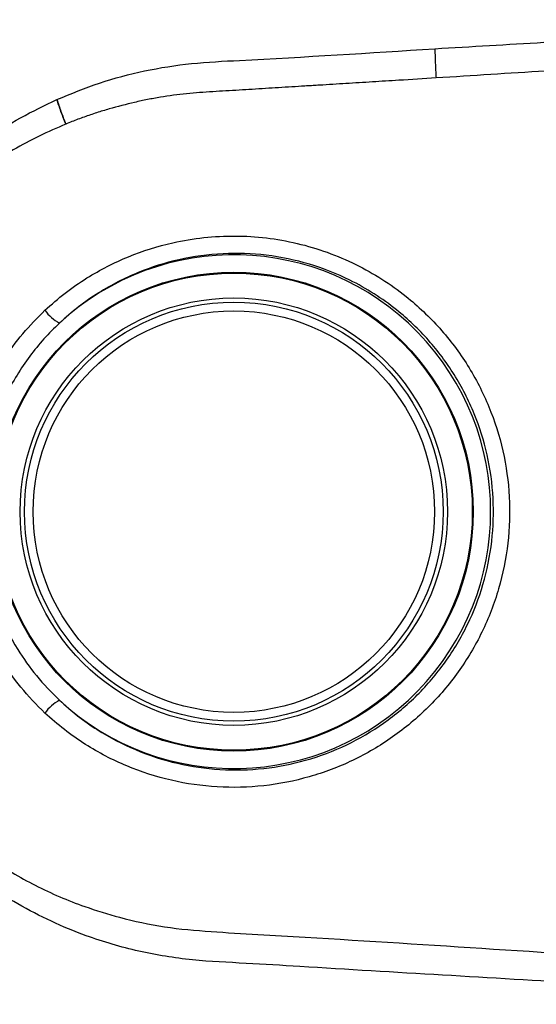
# Model space of a CAD drawing. Extents: x 0 to 8410, y 0 to 5940.
# Tile 137 of 158: x 5705 to 5794, y 4338 to 4508. Entities that reach past the tile are written whole.
import ezdxf

# ---------------------------------------------------------------- set-up
doc = ezdxf.new("R2010")
doc.units = 0
doc.header["$LTSCALE"] = 10
doc.layers.get('0').update_dxf_attribs({"linetype": 'CONTINUOUS'})
doc.styles.add('SLDTEXTSTYLE0', font='TXT', dxfattribs={"width": 0.605})
doc.dimstyles.new('SLDDIMSTYLE1', dxfattribs={"dimtxt": 50, "dimasz": 50, "dimexe": 0, "dimexo": 0.0625, "dimgap": 12.5, "dimtad": 1, "dimdec": 1, "dimrnd": 1e-09, "dimzin": 12, "dimtxsty": 'SLDTEXTSTYLE0', "dimsah": 1, "dimcen": 0.09, "dimazin": 3, "dimtfac": 1, "dimtofl": 0, "dimtmove": 0, "dimatfit": 3, "dimtolj": 1, "dimtzin": 12})
doc.dimstyles.new('SLDDIMSTYLE2', dxfattribs={"dimtxt": 50, "dimasz": 50, "dimexe": 0, "dimexo": 0.0625, "dimgap": 12.5, "dimtad": 1, "dimdec": 0, "dimrnd": 1e-09, "dimzin": 12, "dimtxsty": 'SLDTEXTSTYLE0', "dimsah": 1, "dimcen": 0.09, "dimazin": 3, "dimtfac": 1, "dimtofl": 0, "dimtmove": 0, "dimatfit": 3, "dimtolj": 1, "dimtzin": 12})
doc.dimstyles.new('SLDDIMSTYLE4', dxfattribs={"dimtxt": 50, "dimasz": 50, "dimexe": 0, "dimexo": 0.0625, "dimgap": 12.5, "dimtad": 0, "dimtih": 1, "dimtoh": 1, "dimdec": 1, "dimrnd": 1e-09, "dimzin": 12, "dimtxsty": 'SLDTEXTSTYLE0', "dimblk1": 'NONE', "dimsah": 1, "dimcen": 0, "dimazin": 3, "dimtfac": 1, "dimtmove": 0, "dimatfit": 3, "dimtolj": 1, "dimtzin": 12})

# ---------------------------------------------------------------- blocks, each defined once
blk = doc.blocks.new('_D_9')
at = {"color": 7, "linetype": 'CONTINUOUS'}
for p, q in [((6136.63, 4639.08), (2746.63, 4639.08)), ((2761.63, 4639.08), (2761.63, 1533.02)), ((3861.91, 1533.02), (2746.63, 1533.02))]:
    blk.add_line(p, q, dxfattribs=at)
for points in [[(2761.63, 4639.08), (2754.13, 4589.08), (2769.13, 4589.08)], [(2761.63, 1533.02), (2769.13, 1583.02), (2754.13, 1583.02)]]:
    blk.add_solid(points, dxfattribs=at)
at = {"color": 7, "linetype": 'CONTINUOUS', "insert": (2697.18, 3009.66), "char_height": 50, "attachment_point": 1, "rotation": 90, "style": 'SLDTEXTSTYLE0'}
blk.add_mtext('3106', dxfattribs=at)
blk = doc.blocks.new('_D_10')
at = {"color": 7, "linetype": 'CONTINUOUS'}
for p, q in [((4681.63, 4133.02), (4681.63, 5288.89)), ((6156.63, 4443.02), (6156.63, 5288.89)), ((4681.63, 5273.89), (6156.63, 5273.89))]:
    blk.add_line(p, q, dxfattribs=at)
for points in [[(4681.63, 5273.89), (4731.63, 5266.39), (4731.63, 5281.39)], [(6156.63, 5273.89), (6106.63, 5281.39), (6106.63, 5266.39)]]:
    blk.add_solid(points, dxfattribs=at)
at = {"color": 7, "linetype": 'CONTINUOUS', "insert": (5342.75, 5338.34), "char_height": 50, "attachment_point": 1, "style": 'SLDTEXTSTYLE0'}
blk.add_mtext('1475', dxfattribs=at)
blk = doc.blocks.new('_D_14')
at = {"color": 7, "linetype": 'CONTINUOUS'}
for p, q in [((5646.63, 4403.02), (5646.63, 3913.16)), ((6156.63, 4403.02), (6156.63, 3913.16)), ((6156.63, 3928.16), (5646.63, 3928.16))]:
    blk.add_line(p, q, dxfattribs=at)
for points in [[(5646.63, 3928.16), (5696.63, 3920.66), (5696.63, 3935.66)], [(6156.63, 3928.16), (6106.63, 3935.66), (6106.63, 3920.66)]]:
    blk.add_solid(points, dxfattribs=at)
at = {"color": 7, "linetype": 'CONTINUOUS', "insert": (5844.34, 3992.61), "char_height": 50, "attachment_point": 1, "style": 'SLDTEXTSTYLE0'}
blk.add_mtext('510', dxfattribs=at)
blk = doc.blocks.new('SW_SYMBOL_HOLE_DEPTH')
at = {"color": 0, "linetype": 'CONTINUOUS'}
for p, q in [((0, 8750), (8000, 8750)), ((4000, 8750), (4000, 750)), ((1000, 5550), (4000, 750)), ((7000, 5550), (4000, 750))]:
    blk.add_line(p, q, dxfattribs=at)
blk = doc.blocks.new('_D_16')
at = {"color": 7, "linetype": 'CONTINUOUS'}
for p, q in [((5939.94, 4744.56), (5357.44, 4744.56)), ((6053.95, 4469.49), (5939.94, 4744.56)), ((6059.31, 4456.56), (6053.95, 4469.49))]:
    blk.add_line(p, q, dxfattribs=at)
blk.add_solid([(6053.95, 4469.49), (6041.74, 4518.55), (6027.88, 4512.81)], dxfattribs=at)
at = {"color": 7, "linetype": 'CONTINUOUS', "xscale": 0.006445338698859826, "yscale": 0.006445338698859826, "zscale": 0.006445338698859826}
blk.add_blockref('SW_SYMBOL_HOLE_DEPTH', (5544.52, 4828.52), dxfattribs=at)
at = {"color": 7, "linetype": 'CONTINUOUS', "char_height": 50, "attachment_point": 1, "style": 'SLDTEXTSTYLE0'}
for s, insert in [('3x M8', (5357.44, 4885.89)), ('12', (5613.58, 4885.89)), ('Both sides of wrist', (5357.44, 4809.01))]:
    blk.add_mtext(s, dxfattribs=dict(at, insert=insert))
blk = doc.blocks.new('_NONE')

msp = doc.modelspace()

# ---------------------------------------------------------------- linework, layer by layer
at = {"color": 8, "linetype": 'CONTINUOUS'}
msp.add_circle((5741.634054, 4423.021738), 41.153106, dxfattribs=at)
at = {"color": 7, "linetype": 'CONTINUOUS'}
for radius in [41, 36.72794, 36, 34.5]:
    msp.add_circle((5741.634054, 4423.021738), radius, dxfattribs=at)
msp.add_arc((5804.021524, 3538.989613), 1580, 55, 155, dxfattribs=at)
at = {"color": 8, "linetype": 'CONTINUOUS'}
for centre, radius, start, end in [((5741.634054, 4423.021738), 44.148995, 227.22217312, 132.77782688), ((5715.908025, 4462.818285), 8.530302, 217.49736828, 240.05491234), ((5715.908025, 4383.225162), 8.530302, 119.94508766, 142.50263172)]:
    msp.add_arc(centre, radius, start, end, dxfattribs=at)
for points, knots in [([(5776.198568, 4502.587368), (5782.439589, 4502.956365), (5794.924199, 4503.694511), (5813.694978, 4504.789299), (5832.493721, 4505.883905), (5845.040274, 4506.598686), (5851.314845, 4506.95615)], [0, 0, 0, 0, 0.24974091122, 0.49958462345, 0.74974070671, 1, 1, 1, 1]), ([(5711.220803, 4493.857672), (5713.650586, 4494.857994), (5718.535262, 4496.868975), (5726.305156, 4498.911729), (5734.37324, 4500.179052), (5751.040064, 4500.98788), (5764.998145, 4501.874565), (5776.192727, 4502.585699)], [0, 0, 0, 0, 0.1195757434, 0.2403871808, 0.3650400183, 0.4907530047, 1, 1, 1, 1]), ([(5776.192727, 4502.585699), (5776.193685, 4502.585923), (5776.195659, 4502.586383), (5776.197579, 4502.587033), (5776.198568, 4502.587368)], [0, 0, 0, 0, 0.4851117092, 1, 1, 1, 1]), ([(5776.192727, 4502.585699), (5776.210558, 4501.790622), (5776.246099, 4500.205977), (5776.348999, 4498.441746), (5776.40027, 4497.562696)], [0, 0, 0, 0, 0.5017379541, 1, 1, 1, 1]), ([(5776.198568, 4502.587368), (5776.215456, 4501.791987), (5776.249112, 4500.206848), (5776.350003, 4498.441993), (5776.40027, 4497.562696)], [0, 0, 0, 0, 0.5017741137, 1, 1, 1, 1]), ([(5851.634087, 4502.35491), (5845.364395, 4501.951296), (5832.822265, 4501.143893), (5814.008076, 4499.935941), (5795.193222, 4498.743855), (5782.665514, 4497.956474), (5776.40027, 4497.562696)], [0, 0, 0, 0, 0.2497271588, 0.499563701, 0.7497263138, 1, 1, 1, 1]), ([(5776.40027, 4497.562696), (5774.262822, 4497.427506), (5771.368537, 4497.244446), (5766.962842, 4496.972372), (5763.938078, 4496.785736), (5760.914642, 4496.5966), (5758.647747, 4496.453465), (5756.947612, 4496.351968), (5755.956124, 4496.292392), (5755.708132, 4496.278964), (5755.646221, 4496.274985), (5755.607851, 4496.272948), (5755.392493, 4496.260224), (5754.802167, 4496.226428), (5753.480407, 4496.14748), (5750.837518, 4495.985837), (5747.818927, 4495.792832), (5744.801425, 4495.603207), (5741.784417, 4495.420638), (5738.768122, 4495.249515), (5735.755054, 4495.048082), (5732.744997, 4494.806588), (5729.751304, 4494.400862), (5726.784565, 4493.85256), (5723.836397, 4493.219588), (5720.918454, 4492.459635), (5718.034831, 4491.587703), (5715.897374, 4490.85842), (5714.137645, 4490.195033), (5713.091031, 4489.775398), (5712.742748, 4489.635755)], [0, 0, 0, 0, 0.0993316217, 0.1345033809, 0.2048444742, 0.2400155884, 0.2751862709, 0.3103561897, 0.3191500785, 0.3213475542, 0.3218970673, 0.3220338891, 0.3231327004, 0.3319253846, 0.3495119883, 0.3846815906, 0.4550237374, 0.4901952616, 0.5253656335, 0.5957084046, 0.6308783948, 0.666053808, 0.7364257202, 0.7715896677, 0.8067497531, 0.8770723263, 0.9122154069, 0.9473509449, 0.9824798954, 1, 1, 1, 1]), ([(5851.314487, 4339.085867), (5843.1158, 4339.557161), (5826.71259, 4340.500086), (5802.10865, 4341.919574), (5777.51639, 4343.370575), (5758.05661, 4344.521221), (5743.733874, 4345.422541), (5734.470007, 4345.818656), (5725.22618, 4347.309282), (5717.131177, 4349.6792), (5710.221156, 4352.543675), (5704.437302, 4355.524355), (5698.875736, 4359.019107), (5693.631568, 4362.978151), (5688.762218, 4367.359373), (5684.296663, 4372.106822), (5680.207096, 4377.267339), (5676.576969, 4382.761041), (5673.434583, 4388.520528), (5670.796187, 4394.486976), (5668.646723, 4400.718622), (5666.907124, 4407.621504), (5665.752557, 4415.160653), (5665.324086, 4423.843681), (5665.896819, 4432.497047), (5667.451654, 4441.010204), (5669.861754, 4449.29021), (5673.208891, 4457.24895), (5677.437771, 4464.763705), (5682.419365, 4471.810039), (5687.907608, 4477.914475), (5693.685659, 4483.118515), (5699.119951, 4487.194829), (5704.952511, 4490.857394), (5709.11034, 4492.846744), (5711.205783, 4493.849327)], [0, 0, 0, 0, 0.0768144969, 0.1536836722, 0.2307167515, 0.3078040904, 0.3368477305, 0.3658931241, 0.395147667, 0.4248669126, 0.4452257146, 0.4655844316, 0.486163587, 0.5070895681, 0.5274502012, 0.5478106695, 0.5683898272, 0.5893228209, 0.6096237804, 0.6299246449, 0.6504463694, 0.6713245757, 0.6965024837, 0.7216808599, 0.7525038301, 0.7773839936, 0.8025372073, 0.8331392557, 0.8581248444, 0.883381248, 0.9141349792, 0.935184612, 0.956562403, 0.9781085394, 1, 1, 1, 1]), ([(5711.205783, 4493.849327), (5711.208277, 4493.850773), (5711.213233, 4493.853645), (5711.218291, 4493.856335), (5711.220803, 4493.857672)], [0, 0, 0, 0, 0.5034144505, 1, 1, 1, 1]), ([(5712.742748, 4489.635755), (5712.454488, 4490.365663), (5711.876008, 4491.830443), (5711.429695, 4493.174847), (5711.205783, 4493.849327)], [0, 0, 0, 0, 0.4983056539, 1, 1, 1, 1]), ([(5711.220803, 4493.857672), (5711.442273, 4493.18187), (5711.883711, 4491.834854), (5712.457053, 4490.367122), (5712.742748, 4489.635755)], [0, 0, 0, 0, 0.5017030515, 1, 1, 1, 1]), ([(5712.742748, 4489.635755), (5711.203761, 4488.968059), (5708.125865, 4487.632701), (5703.422077, 4485.087257), (5698.637924, 4482.03694), (5693.848168, 4478.383008), (5689.328068, 4474.300381), (5685.189718, 4469.878817), (5681.459543, 4465.152617), (5678.167715, 4460.186352), (5675.272315, 4454.922233), (5672.637661, 4449.008311), (5670.406722, 4442.3999), (5668.650528, 4434.604895), (5667.850405, 4427.108368), (5667.845841, 4420.054971), (5668.350195, 4414.037757), (5669.369208, 4408.022358), (5670.897597, 4402.111326), (5672.930021, 4396.352237), (5675.434032, 4390.795424), (5678.425853, 4385.423672), (5682.433313, 4379.483566), (5687.728233, 4373.208597), (5693.775182, 4367.646444), (5700.371519, 4362.770382), (5707.458928, 4358.611735), (5715.014837, 4355.363732), (5722.490428, 4353.092781), (5729.735983, 4351.491085), (5740.419102, 4350.618304), (5759.259636, 4349.626122), (5786.320696, 4347.823537), (5818.931348, 4345.808955), (5840.728384, 4344.394859), (5851.634087, 4343.687345)], [0, 0, 0, 0, 0.0163109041, 0.0326209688, 0.051960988, 0.0714316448, 0.0911045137, 0.111053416, 0.130126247, 0.1494000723, 0.1686729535, 0.1881550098, 0.2118596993, 0.2358295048, 0.2650176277, 0.2842282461, 0.3036533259, 0.3230786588, 0.3429234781, 0.3624270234, 0.3819310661, 0.4017249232, 0.4218167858, 0.4512327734, 0.481126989, 0.5013865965, 0.5308834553, 0.5608429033, 0.5811405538, 0.6068063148, 0.6327643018, 0.6850699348, 0.7897483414, 0.8948048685, 1, 1, 1, 1]), ([(5709.140243, 4457.625677), (5710.28492, 4458.635503), (5712.574303, 4460.655182), (5717.300026, 4463.901267), (5723.435893, 4467.050366), (5730.271642, 4469.210731), (5736.46093, 4470.227831), (5741.846856, 4470.501657), (5747.228054, 4470.172994), (5752.534134, 4469.224568), (5757.699585, 4467.691251), (5762.583572, 4465.622945), (5767.124068, 4463.065003), (5772.071451, 4459.538084), (5777.187691, 4454.679421), (5782.011789, 4448.281943), (5785.670578, 4441.150784), (5788.106118, 4433.516568), (5789.196233, 4425.578213), (5788.965431, 4417.569037), (5787.36441, 4409.717584), (5784.49304, 4402.235417), (5780.382734, 4395.357345), (5775.199105, 4389.248032), (5769.050791, 4384.117601), (5762.14485, 4380.06372), (5754.652592, 4377.248465), (5746.792323, 4375.694904), (5738.77906, 4375.503913), (5730.822144, 4376.633356), (5723.160289, 4379.106514), (5717.081112, 4382.275288), (5712.454174, 4385.488433), (5710.244895, 4387.441318), (5709.140243, 4388.41777)], [0, 0, 0, 0, 0.0208388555, 0.0416782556, 0.0782380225, 0.1147981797, 0.1393006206, 0.1638812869, 0.1883833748, 0.2128036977, 0.2373026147, 0.2617213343, 0.2849175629, 0.3081135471, 0.3442303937, 0.3803463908, 0.416427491, 0.4525095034, 0.4885646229, 0.5246190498, 0.5606916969, 0.5967637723, 0.6328613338, 0.6689600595, 0.7050953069, 0.7412313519, 0.777454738, 0.813679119, 0.8500832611, 0.8864883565, 0.9231163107, 0.9597434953, 0.9798715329, 1, 1, 1, 1]), ([(5711.649956, 4390.616705), (5712.675782, 4389.705546), (5714.736228, 4387.875415), (5719.027753, 4384.883915), (5724.704794, 4381.892539), (5731.830264, 4379.587064), (5739.286686, 4378.502976), (5746.727824, 4378.682387), (5754.101979, 4380.119386), (5761.067088, 4382.747297), (5767.557806, 4386.542192), (5773.27251, 4391.330233), (5778.15338, 4397.065565), (5781.971582, 4403.483648), (5784.68675, 4410.518175), (5786.171171, 4417.84262), (5786.410184, 4425.381014), (5785.392356, 4432.784689), (5783.128462, 4439.977902), (5779.723232, 4446.627302), (5775.213763, 4452.66269), (5770.438357, 4457.2078), (5765.790688, 4460.53709), (5760.849631, 4463.326096), (5754.657249, 4465.767539), (5747.282789, 4467.302423), (5739.687102, 4467.567662), (5732.239204, 4466.551369), (5725.019084, 4464.280284), (5719.297968, 4461.328355), (5714.858253, 4458.269614), (5712.722647, 4456.377253), (5711.649956, 4455.426742)], [0, 0, 0, 0, 0.0200427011, 0.0402572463, 0.0764068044, 0.113598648, 0.1494075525, 0.1862343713, 0.2219186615, 0.2586259, 0.2942403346, 0.3308835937, 0.3664912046, 0.4031336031, 0.4387421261, 0.4753861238, 0.510987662, 0.5476220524, 0.5832334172, 0.6198797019, 0.6554941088, 0.6921433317, 0.7151956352, 0.7385192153, 0.7746049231, 0.8117526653, 0.8479631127, 0.8852296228, 0.9212595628, 0.95832057, 0.9790649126, 1, 1, 1, 1]), ([(5709.140243, 4388.41777), (5707.724235, 4389.85381), (5704.891996, 4392.726114), (5701.587724, 4397.505893), (5698.991221, 4402.393402), (5697.059639, 4407.301323), (5695.427725, 4413.253862), (5694.498429, 4420.27978), (5694.666874, 4427.471848), (5695.686521, 4433.781372), (5697.192563, 4439.171961), (5699.295533, 4444.342737), (5702.013733, 4449.191944), (5705.248369, 4453.702512), (5707.84474, 4456.319758), (5709.140243, 4457.625677)], [0, 0, 0, 0, 0.078629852, 0.1572720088, 0.2253828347, 0.2937214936, 0.3618552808, 0.4646824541, 0.5675192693, 0.6397631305, 0.7122415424, 0.7844627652, 0.8562311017, 0.9282640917, 1, 1, 1, 1]), ([(5711.649956, 4455.426742), (5710.744944, 4454.538355), (5708.927451, 4452.754248), (5706.497229, 4449.749461), (5704.299476, 4446.507979), (5701.781259, 4441.932675), (5699.875404, 4437.022863), (5698.627897, 4431.914361), (5697.852071, 4426.834704), (5697.681144, 4420.472711), (5698.700182, 4413.077885), (5700.922819, 4405.907843), (5704.012131, 4399.831967), (5707.631, 4394.671111), (5710.291056, 4391.987592), (5711.649956, 4390.616705)], [0, 0, 0, 0, 0.0525581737, 0.105550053, 0.1598868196, 0.2146815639, 0.3216769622, 0.3767153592, 0.4321835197, 0.5341533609, 0.6389287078, 0.7398106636, 0.843555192, 0.9200795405, 1, 1, 1, 1])]:
    msp.add_open_spline(points, degree=3, knots=knots, dxfattribs=at)

# ---------------------------------------------------------------- dimensions: what is measured, and where the dimension line sits
at = {"color": 7, "linetype": 'CONTINUOUS'}
for base, p1, p2, picture, middle in [((6156.634054, 5273.887961), (4681.634054, 4113.021738), (6156.634054, 4423.021738), '_D_10', (5419.134054, 5273.887961)), ((5646.634054, 3928.15754), (6156.634054, 4423.021738), (5646.634054, 4423.021738), '_D_14', (5901.634054, 3928.15754))]:
    dim = msp.add_linear_dim(base=base, p1=p1, p2=p2, dimstyle='SLDDIMSTYLE1', dxfattribs=at)
    dim.commit()
    dim.dimension.update_dxf_attribs({"geometry": picture, "text_midpoint": middle, "dimtype": 160})
dim = msp.add_diameter_dim_2p(p1=(6059.314424, 4456.555238), p2=(6053.953684, 4469.488238), text='3x M8{\\fGDT;x}12\\PBoth sides of wrist', dimstyle='SLDDIMSTYLE4', override={"dimpost": '<>'}, dxfattribs=at)
dim.commit()
dim.dimension.update_dxf_attribs({"geometry": '_D_16', "text_midpoint": (5636.18654, 4821.364767), "dimtype": 163})
dim = msp.add_linear_dim(base=(2761.634054, 1533.021738), p1=(6156.634054, 4639.083327), p2=(3881.910645, 1533.021738), angle=90, dimstyle='SLDDIMSTYLE2', dxfattribs=at)
dim.commit()
dim.dimension.update_dxf_attribs({"geometry": '_D_9', "text_midpoint": (2761.634054, 3086.052532), "dimtype": 160})

doc.saveas('drawing.dxf')
